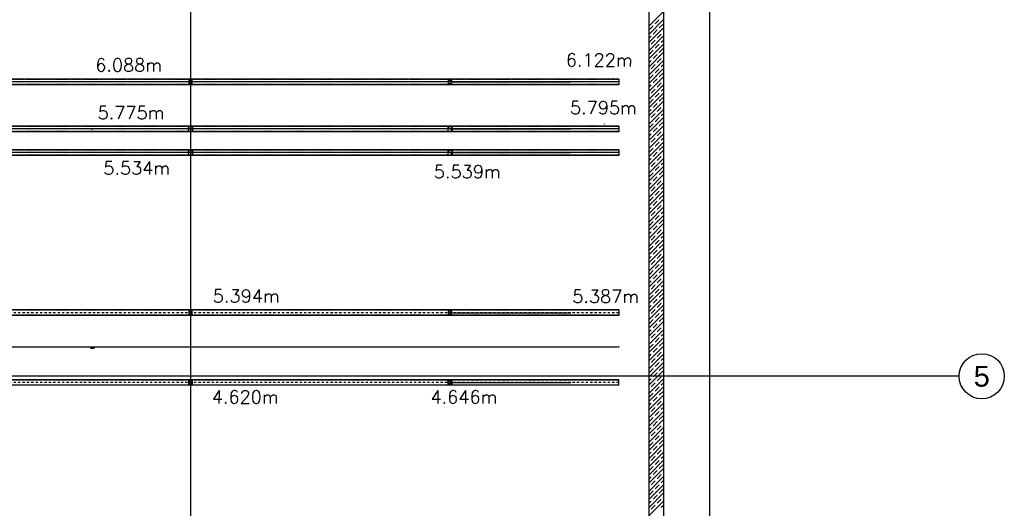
# Model space of a CAD drawing. Header units: millimetres. Extents: x -1999 to 66669, y -9261 to 66490.
# Tile 9 of 14: x 15038 to 32110, y 33712 to 42179. Entities that reach past the tile are written whole.
import ezdxf
from ezdxf.enums import TextEntityAlignment as Align

# ---------------------------------------------------------------- set-up
doc = ezdxf.new("R2010")
doc.units = ezdxf.units.MM
doc.header["$LTSCALE"] = 3
doc.header["$PDMODE"] = 3
doc.header["$PDSIZE"] = 1
for name, pattern in [('DASHDOT', [25.4, 12.7, -6.35, 0, -6.35]), ('DASHDOTX2', [50.8, 25.4, -12.7, 0, -12.7]), ('HIDDEN', [9.525, 6.35, -3.175])]:
    doc.linetypes.add(name, pattern=pattern)
for name, color, linetype in [('!!inwentaryzacja', 10, 'Continuous'), ('AR-----H0_HATCHES_RASTERIT', 8, 'Continuous'), ('ARF2000E0_LOAD_BEARING_KANTAVAT', 1, 'Continuous'), ('poziome 1', 7, 'Continuous'), ('slupki', 7, 'Continuous'), ('stezenia', 4, 'Continuous'), ('SZ-Axis', 255, 'DASHDOTX2'), ('SZ-Axis-text', 9, 'Continuous')]:
    doc.layers.add(name, color=color, linetype=linetype)
doc.styles.add('arial', font='arial.ttf')
doc.styles.add('GeodText', font='romans.shx', dxfattribs={"oblique": 14.323945})
doc.styles.add('R20', font='romans.shx', dxfattribs={"width": 0.85})

# ---------------------------------------------------------------- blocks, each defined once
blk = doc.blocks.new('GeodPkt')
at = {"color": 0, "linetype": 'Continuous', "lineweight": -2}
blk.add_point((0, 0), dxfattribs=at)
at = {"color": 0, "linetype": 'Continuous', "lineweight": -2, "style": 'GeodText', "oblique": 14.3239, "flags": 4}
blk.add_attdef('Nazwa', (1, 1), '', height=1.8, dxfattribs=at)
at = {"color": 0, "linetype": 'Continuous', "lineweight": -2, "style": 'GeodText', "oblique": 14.3239}
blk.add_attdef('H', (1, -1.8), '', height=1.8, dxfattribs=at)

msp = doc.modelspace()

# ---------------------------------------------------------------- linework, layer by layer
at = {"color": 250}
for p, q in [((25425, 41100, 0), (23315, 41100, 0)), ((22460, 40325, 0), (22540, 40245, 0)), ((22460, 39915, 0), (22540, 39835, 0))]:
    msp.add_line(p, q, dxfattribs=at)
at = {"layer": 'AR-----H0_HATCHES_RASTERIT'}
for p, q in [((25950, 42072, 0), (26200, 42322, 0)), ((25950, 41931, 0), (26200, 42181, 0)), ((26057, 42108, 0), (26127, 42179, 0)), ((25950, 42143, 0), (25951, 42144, 0)), ((25950, 41789, 0), (26200, 42039, 0)), ((25951, 42002, 0), (26021, 42073, 0)), ((26021, 41931, 0), (26092, 42002, 0)), ((26127, 42037, 0), (26198, 42108, 0)), ((25950, 41648, 0), (26200, 41898, 0)), ((25950, 41860, 0), (25986, 41896, 0)), ((26092, 41861, 0), (26163, 41931, 0)), ((26163, 41790, 0), (26200, 41827, 0)), ((26198, 41967, 0), (26200, 41969, 0)), ((25950, 41506, 0), (26200, 41756, 0)), ((25950, 41719, 0), (25951, 41719, 0)), ((25986, 41755, 0), (26057, 41825, 0)), ((26057, 41684, 0), (26127, 41755, 0)), ((26127, 41613, 0), (26198, 41684, 0)), ((25950, 41365, 0), (26200, 41615, 0)), ((25951, 41578, 0), (26021, 41649, 0)), ((26021, 41507, 0), (26092, 41578, 0)), ((26092, 41436, 0), (26163, 41507, 0)), ((26198, 41543, 0), (26200, 41544, 0)), ((25950, 41224, 0), (26200, 41474, 0)), ((25950, 41436, 0), (25986, 41472, 0)), ((25950, 41082, 0), (26200, 41332, 0)), ((25986, 41330, 0), (26057, 41401, 0)), ((26057, 41260, 0), (26127, 41330, 0)), ((26163, 41366, 0), (26200, 41403, 0)), ((25950, 41294, 0), (25951, 41295, 0)), ((25950, 40941, 0), (26200, 41191, 0)), ((25951, 41154, 0), (26021, 41224, 0)), ((26021, 41083, 0), (26092, 41154, 0)), ((26127, 41189, 0), (26198, 41260, 0)), ((25950, 40799, 0), (26200, 41049, 0)), ((25950, 41012, 0), (25986, 41048, 0)), ((25986, 40906, 0), (26057, 40977, 0)), ((26092, 41012, 0), (26163, 41083, 0)), ((26163, 40941, 0), (26200, 40979, 0)), ((26198, 41118, 0), (26200, 41120, 0)), ((25950, 40658, 0), (26200, 40908, 0)), ((25950, 40870, 0), (25951, 40871, 0)), ((26057, 40835, 0), (26127, 40906, 0)), ((26127, 40765, 0), (26198, 40835, 0)), ((25950, 40516, 0), (26200, 40766, 0)), ((25951, 40729, 0), (26021, 40800, 0)), ((26021, 40659, 0), (26092, 40729, 0)), ((26092, 40588, 0), (26163, 40659, 0)), ((26198, 40694, 0), (26200, 40696, 0)), ((25950, 40375, 0), (26200, 40625, 0)), ((25950, 40587, 0), (25986, 40623, 0)), ((25950, 40234, 0), (26200, 40484, 0)), ((25986, 40482, 0), (26057, 40553, 0)), ((26057, 40411, 0), (26127, 40482, 0)), ((26163, 40517, 0), (26200, 40554, 0)), ((25950, 40446, 0), (25951, 40447, 0)), ((25950, 40092, 0), (26200, 40342, 0)), ((25951, 40305, 0), (26021, 40376, 0)), ((26021, 40234, 0), (26092, 40305, 0)), ((26127, 40340, 0), (26198, 40411, 0)), ((25950, 39951, 0), (26200, 40201, 0)), ((25950, 40163, 0), (25986, 40199, 0)), ((25986, 40058, 0), (26057, 40128, 0)), ((26092, 40164, 0), (26163, 40234, 0)), ((26163, 40093, 0), (26200, 40130, 0)), ((26198, 40270, 0), (26200, 40272, 0)), ((25950, 39809, 0), (26200, 40059, 0)), ((25950, 40022, 0), (25951, 40022, 0)), ((25951, 39881, 0), (26021, 39952, 0)), ((26057, 39987, 0), (26127, 40058, 0)), ((26127, 39916, 0), (26198, 39987, 0)), ((25950, 39668, 0), (26200, 39918, 0)), ((26021, 39810, 0), (26092, 39881, 0)), ((26092, 39739, 0), (26163, 39810, 0)), ((26198, 39845, 0), (26200, 39847, 0)), ((25950, 39526, 0), (26200, 39776, 0)), ((25950, 39739, 0), (25986, 39775, 0)), ((25950, 39385, 0), (26200, 39635, 0)), ((25986, 39633, 0), (26057, 39704, 0)), ((26057, 39563, 0), (26127, 39633, 0)), ((26163, 39669, 0), (26200, 39706, 0)), ((25950, 39597, 0), (25951, 39598, 0)), ((25950, 39244, 0), (26200, 39494, 0)), ((25951, 39457, 0), (26021, 39527, 0)), ((26021, 39386, 0), (26092, 39457, 0)), ((26127, 39492, 0), (26198, 39563, 0)), ((25950, 39102, 0), (26200, 39352, 0)), ((25950, 39315, 0), (25986, 39350, 0)), ((25986, 39209, 0), (26057, 39280, 0)), ((26092, 39315, 0), (26163, 39386, 0)), ((26163, 39244, 0), (26200, 39282, 0)), ((26198, 39421, 0), (26200, 39423, 0)), ((25950, 38961, 0), (26200, 39211, 0)), ((25950, 39173, 0), (25951, 39174, 0)), ((25951, 39032, 0), (26021, 39103, 0)), ((26057, 39138, 0), (26127, 39209, 0)), ((26127, 39068, 0), (26198, 39138, 0)), ((25950, 38819, 0), (26200, 39069, 0)), ((25950, 38678, 0), (26200, 38928, 0)), ((25950, 38890, 0), (25986, 38926, 0)), ((26021, 38962, 0), (26092, 39032, 0)), ((26092, 38891, 0), (26163, 38962, 0)), ((26198, 38997, 0), (26200, 38999, 0)), ((25950, 38537, 0), (26200, 38787, 0)), ((25986, 38785, 0), (26057, 38856, 0)), ((26057, 38714, 0), (26127, 38785, 0)), ((26163, 38820, 0), (26200, 38857, 0)), ((25950, 38749, 0), (25951, 38749, 0)), ((25950, 38395, 0), (26200, 38645, 0)), ((25951, 38608, 0), (26021, 38679, 0)), ((26021, 38537, 0), (26092, 38608, 0)), ((26127, 38643, 0), (26198, 38714, 0)), ((25950, 38254, 0), (26200, 38504, 0)), ((25950, 38466, 0), (25986, 38502, 0)), ((25986, 38361, 0), (26057, 38431, 0)), ((26092, 38467, 0), (26163, 38537, 0)), ((26163, 38396, 0), (26200, 38433, 0)), ((26198, 38573, 0), (26200, 38575, 0)), ((25950, 38112, 0), (26200, 38362, 0)), ((25950, 38325, 0), (25951, 38325, 0)), ((25951, 38184, 0), (26021, 38254, 0)), ((26057, 38290, 0), (26127, 38361, 0)), ((26127, 38219, 0), (26198, 38290, 0)), ((25950, 37971, 0), (26200, 38221, 0)), ((25950, 37829, 0), (26200, 38079, 0)), ((25950, 38042, 0), (25986, 38078, 0)), ((26021, 38113, 0), (26092, 38184, 0)), ((26092, 38042, 0), (26163, 38113, 0)), ((26198, 38148, 0), (26200, 38150, 0)), ((25950, 37688, 0), (26200, 37938, 0)), ((25950, 37900, 0), (25951, 37901, 0)), ((25986, 37936, 0), (26057, 38007, 0)), ((26057, 37866, 0), (26127, 37936, 0)), ((26163, 37972, 0), (26200, 38009, 0)), ((25950, 37547, 0), (26200, 37797, 0)), ((25951, 37760, 0), (26021, 37830, 0)), ((26021, 37689, 0), (26092, 37760, 0)), ((26127, 37795, 0), (26198, 37866, 0)), ((25950, 37405, 0), (26200, 37655, 0)), ((25950, 37617, 0), (25986, 37653, 0)), ((25986, 37512, 0), (26057, 37583, 0)), ((26092, 37618, 0), (26163, 37689, 0)), ((26163, 37547, 0), (26200, 37585, 0)), ((26198, 37724, 0), (26200, 37726, 0)), ((25950, 37264, 0), (26200, 37514, 0)), ((25950, 37476, 0), (25951, 37477, 0)), ((25951, 37335, 0), (26021, 37406, 0)), ((26057, 37441, 0), (26127, 37512, 0)), ((26127, 37371, 0), (26198, 37441, 0)), ((25950, 37122, 0), (26200, 37372, 0)), ((25950, 36981, 0), (26200, 37231, 0)), ((25950, 37193, 0), (25986, 37229, 0)), ((26021, 37265, 0), (26092, 37335, 0)), ((26092, 37194, 0), (26163, 37265, 0)), ((26198, 37300, 0), (26200, 37302, 0)), ((25950, 36839, 0), (26200, 37089, 0)), ((25950, 37052, 0), (25951, 37052, 0)), ((25986, 37088, 0), (26057, 37158, 0)), ((26057, 37017, 0), (26127, 37088, 0)), ((26163, 37123, 0), (26200, 37160, 0)), ((25950, 36698, 0), (26200, 36948, 0)), ((25951, 36911, 0), (26021, 36982, 0)), ((26021, 36840, 0), (26092, 36911, 0)), ((26127, 36946, 0), (26198, 37017, 0)), ((26198, 36876, 0), (26200, 36878, 0)), ((25950, 36557, 0), (26200, 36807, 0)), ((25950, 36769, 0), (25986, 36805, 0)), ((25986, 36663, 0), (26057, 36734, 0)), ((26092, 36770, 0), (26163, 36840, 0)), ((26163, 36699, 0), (26200, 36736, 0)), ((25950, 36415, 0), (26200, 36665, 0)), ((25950, 36628, 0), (25951, 36628, 0)), ((25951, 36487, 0), (26021, 36557, 0)), ((26057, 36593, 0), (26127, 36663, 0)), ((26127, 36522, 0), (26198, 36593, 0)), ((25950, 36274, 0), (26200, 36524, 0)), ((25950, 36132, 0), (26200, 36382, 0)), ((25950, 36345, 0), (25986, 36381, 0)), ((26021, 36416, 0), (26092, 36487, 0)), ((26092, 36345, 0), (26163, 36416, 0)), ((26198, 36451, 0), (26200, 36453, 0)), ((25950, 35991, 0), (26200, 36241, 0)), ((25950, 36203, 0), (25951, 36204, 0)), ((25986, 36239, 0), (26057, 36310, 0)), ((26057, 36169, 0), (26127, 36239, 0)), ((26163, 36275, 0), (26200, 36312, 0)), ((25950, 35849, 0), (26200, 36099, 0)), ((25951, 36062, 0), (26021, 36133, 0)), ((26021, 35992, 0), (26092, 36062, 0)), ((26127, 36098, 0), (26198, 36169, 0)), ((26198, 36027, 0), (26200, 36029, 0)), ((25950, 35708, 0), (26200, 35958, 0)), ((25950, 35920, 0), (25986, 35956, 0)), ((25986, 35815, 0), (26057, 35886, 0)), ((26092, 35921, 0), (26163, 35992, 0)), ((26163, 35850, 0), (26200, 35888, 0)), ((25950, 35567, 0), (26200, 35817, 0)), ((25950, 35779, 0), (25951, 35780, 0)), ((25951, 35638, 0), (26021, 35709, 0)), ((26057, 35744, 0), (26127, 35815, 0)), ((26127, 35674, 0), (26198, 35744, 0)), ((25950, 35425, 0), (26200, 35675, 0)), ((25950, 35284, 0), (26200, 35534, 0)), ((25950, 35496, 0), (25986, 35532, 0)), ((26021, 35567, 0), (26092, 35638, 0)), ((26092, 35497, 0), (26163, 35567, 0)), ((26198, 35603, 0), (26200, 35605, 0)), ((25950, 35142, 0), (26200, 35392, 0)), ((25950, 35355, 0), (25951, 35355, 0)), ((25986, 35391, 0), (26057, 35461, 0)), ((26057, 35320, 0), (26127, 35391, 0)), ((26163, 35426, 0), (26200, 35463, 0)), ((25950, 35001, 0), (26200, 35251, 0)), ((25951, 35214, 0), (26021, 35285, 0)), ((26021, 35143, 0), (26092, 35214, 0)), ((26127, 35249, 0), (26198, 35320, 0)), ((26198, 35179, 0), (26200, 35180, 0)), ((25950, 34860, 0), (26200, 35110, 0)), ((25950, 35072, 0), (25986, 35108, 0)), ((25986, 34966, 0), (26057, 35037, 0)), ((26092, 35072, 0), (26163, 35143, 0)), ((26163, 35002, 0), (26200, 35039, 0)), ((25950, 34718, 0), (26200, 34968, 0)), ((25950, 34930, 0), (25951, 34931, 0)), ((25951, 34790, 0), (26021, 34860, 0)), ((26057, 34896, 0), (26127, 34966, 0)), ((26127, 34825, 0), (26198, 34896, 0)), ((25950, 34577, 0), (26200, 34827, 0)), ((25950, 34435, 0), (26200, 34685, 0)), ((25950, 34648, 0), (25986, 34684, 0)), ((26021, 34719, 0), (26092, 34790, 0)), ((26092, 34648, 0), (26163, 34719, 0)), ((26198, 34754, 0), (26200, 34756, 0)), ((25950, 34294, 0), (26200, 34544, 0)), ((25950, 34506, 0), (25951, 34507, 0)), ((25986, 34542, 0), (26057, 34613, 0)), ((26057, 34471, 0), (26127, 34542, 0)), ((26163, 34578, 0), (26200, 34615, 0)), ((25950, 34152, 0), (26200, 34402, 0)), ((25951, 34365, 0), (26021, 34436, 0)), ((26021, 34295, 0), (26092, 34365, 0)), ((26127, 34401, 0), (26198, 34471, 0)), ((26198, 34330, 0), (26200, 34332, 0)), ((25950, 34011, 0), (26200, 34261, 0)), ((25950, 34223, 0), (25986, 34259, 0)), ((25986, 34118, 0), (26057, 34189, 0)), ((26092, 34224, 0), (26163, 34295, 0)), ((26163, 34153, 0), (26200, 34191, 0)), ((25950, 33870, 0), (26200, 34120, 0)), ((25950, 34082, 0), (25951, 34083, 0)), ((25950, 33728, 0), (26200, 33978, 0)), ((25951, 33941, 0), (26021, 34012, 0)), ((26057, 34047, 0), (26127, 34118, 0)), ((26127, 33976, 0), (26198, 34047, 0)), ((25950, 33587, 0), (26200, 33837, 0)), ((25950, 33799, 0), (25986, 33835, 0)), ((26021, 33870, 0), (26092, 33941, 0)), ((26092, 33800, 0), (26163, 33870, 0)), ((26198, 33906, 0), (26200, 33908, 0)), ((25986, 33694, 0), (26057, 33764, 0)), ((26163, 33729, 0), (26200, 33766, 0))]:
    msp.add_line(p, q, dxfattribs=at)
at = {"layer": 'ARF2000E0_LOAD_BEARING_KANTAVAT', "color": 250}
for p, q in [((26200, 59370), (26200, 29740, 0)), ((25950, 29990, 0), (25950, 59120, 0))]:
    msp.add_line(p, q, dxfattribs=at)
at = {"layer": 'poziome 1', "color": 250}
for p, q in [((25425, 41150, 0), (7175, 41150, 0)), ((25425, 41100, 0), (7175, 41100, 0)), ((25425, 41050, 0), (7175, 41050, 0)), ((25425, 40335, 0), (7175, 40335, 0)), ((25425, 40285, 0), (7175, 40285, 0)), ((25425, 40235, 0), (7175, 40235, 0)), ((25425, 39925, 0), (7175, 39925, 0)), ((25425, 39875, 0), (7175, 39875, 0)), ((25425, 39825, 0), (7175, 39825, 0)), ((25425, 37150, 0), (7175, 37150, 0)), ((25425, 37050, 0), (7175, 37050, 0))]:
    msp.add_line(p, q, dxfattribs=at)
at = {"layer": 'poziome 1', "color": 250, "linetype": 'HIDDEN'}
for p, q in [((25425, 41143, 0), (7175, 41143, 0)), ((25425, 41057, 0), (7175, 41057, 0)), ((25425, 40328, 0), (7175, 40328, 0)), ((25425, 40242, 0), (7175, 40242, 0)), ((25425, 39918, 0), (7175, 39918, 0)), ((25425, 39832, 0), (7175, 39832, 0)), ((25425, 37143, 0), (7175, 37143, 0)), ((25425, 37057, 0), (7175, 37057, 0))]:
    msp.add_line(p, q, dxfattribs=at)
at = {"layer": 'slupki', "color": 250}
for p, q in [((18030, 41130, 0), (17970, 41130, 0)), ((17970, 41130, 0), (17970, 41070, 0)), ((17970, 41070, 0), (18030, 41070, 0)), ((18026, 41126, 0), (17974, 41126, 0)), ((17974, 41126, 0), (17974, 41074, 0)), ((17974, 41074, 0), (18026, 41074, 0)), ((18026, 41074, 0), (18026, 41126, 0)), ((18030, 41070, 0), (18030, 41130, 0)), ((22530, 41130, 0), (22470, 41130, 0)), ((22470, 41130, 0), (22470, 41070, 0)), ((22470, 41070, 0), (22530, 41070, 0)), ((22526, 41126, 0), (22474, 41126, 0)), ((22474, 41126, 0), (22474, 41074, 0)), ((22474, 41074, 0), (22526, 41074, 0)), ((22526, 41074, 0), (22526, 41126, 0)), ((22530, 41070, 0), (22530, 41130, 0)), ((18040, 40325, 0), (17960, 40325, 0)), ((17960, 40325, 0), (17960, 40245, 0)), ((18036, 40321, 0), (17964, 40321, 0)), ((17964, 40321, 0), (17964, 40249, 0)), ((18036, 40249, 0), (18036, 40321, 0)), ((18040, 40245, 0), (18040, 40325, 0)), ((22540, 40325, 0), (22460, 40325, 0)), ((22460, 40325, 0), (22460, 40245, 0)), ((22536, 40321, 0), (22464, 40321, 0)), ((22464, 40321, 0), (22464, 40249, 0)), ((22536, 40249, 0), (22536, 40321, 0)), ((22540, 40245, 0), (22540, 40325, 0)), ((17960, 40245, 0), (18040, 40245, 0)), ((17964, 40249, 0), (18036, 40249, 0)), ((22460, 40245, 0), (22540, 40245, 0)), ((22464, 40249, 0), (22536, 40249, 0)), ((18040, 39915, 0), (17960, 39915, 0)), ((17960, 39915, 0), (17960, 39835, 0)), ((17960, 39835, 0), (18040, 39835, 0)), ((18036, 39911, 0), (17964, 39911, 0)), ((17964, 39911, 0), (17964, 39839, 0)), ((17964, 39839, 0), (18036, 39839, 0)), ((18036, 39839, 0), (18036, 39911, 0)), ((18040, 39835, 0), (18040, 39915, 0)), ((22540, 39915, 0), (22460, 39915, 0)), ((22460, 39915, 0), (22460, 39835, 0)), ((22460, 39835, 0), (22540, 39835, 0)), ((22536, 39911, 0), (22464, 39911, 0)), ((22464, 39911, 0), (22464, 39839, 0)), ((22464, 39839, 0), (22536, 39839, 0)), ((22536, 39839, 0), (22536, 39911, 0)), ((22540, 39835, 0), (22540, 39915, 0)), ((18030, 37130, 0), (17970, 37130, 0)), ((17970, 37130, 0), (17970, 37070, 0)), ((17970, 37070, 0), (18030, 37070, 0)), ((18026, 37126, 0), (17974, 37126, 0)), ((17974, 37126, 0), (17974, 37074, 0)), ((17974, 37074, 0), (18026, 37074, 0)), ((18026, 37074, 0), (18026, 37126, 0)), ((18030, 37070, 0), (18030, 37130, 0)), ((22530, 37130, 0), (22470, 37130, 0)), ((22470, 37130, 0), (22470, 37070, 0)), ((22470, 37070, 0), (22530, 37070, 0)), ((22526, 37126, 0), (22474, 37126, 0)), ((22474, 37126, 0), (22474, 37074, 0)), ((22474, 37074, 0), (22526, 37074, 0)), ((22526, 37074, 0), (22526, 37126, 0)), ((22530, 37070, 0), (22530, 37130, 0)), ((17970, 35864), (17970, 35924)), ((17970, 35924), (18030, 35924)), ((18030, 35864), (17970, 35864)), ((17974, 35868), (17974, 35920)), ((17974, 35920), (18026, 35920)), ((18026, 35868), (17974, 35868)), ((18026, 35920), (18026, 35868)), ((18030, 35924), (18030, 35864)), ((22470, 35864), (22470, 35924)), ((22470, 35924), (22530, 35924)), ((22530, 35864), (22470, 35864)), ((22474, 35868), (22474, 35920)), ((22474, 35920), (22526, 35920)), ((22526, 35868), (22474, 35868)), ((22526, 35920), (22526, 35868)), ((22530, 35924), (22530, 35864))]:
    msp.add_line(p, q, dxfattribs=at)
at = {"layer": 'slupki', "color": 250, "linetype": 'DASHDOT'}
for p, q in [((25425, 37100, 0), (7175, 37100, 0)), ((25425, 35894, 0), (7175, 35894, 0))]:
    msp.add_line(p, q, dxfattribs=at)
at = {"layer": 'slupki', "color": 250, "linetype": 'HIDDEN'}
for p, q in [((25425, 35935, 0), (7175, 35935, 0)), ((7175, 35853, 0), (25425, 35853, 0))]:
    msp.add_line(p, q, dxfattribs=at)
at = {"layer": 'stezenia', "color": 250}
for p, q in [((25425, 41150, 0), (25425, 41050, 0)), ((22550, 41100, 0), (24594, 41100, 0)), ((25425, 40335, 0), (25425, 40235, 0)), ((22550, 40285, 0), (24594, 40285, 0)), ((22550, 39875, 0), (24594, 39875, 0)), ((25425, 39925, 0), (25425, 39825, 0)), ((22550, 37100, 0), (24594, 37100, 0)), ((25425, 37150, 0), (25425, 37050, 0)), ((7195, 36509), (25405, 36509)), ((25425, 36497), (25425, 36519)), ((25425, 35938, 0), (7175, 35938, 0)), ((22550, 35894), (24594, 35894)), ((25425, 35850, 0), (25425, 35938, 0)), ((7175, 35850, 0), (25425, 35850, 0))]:
    msp.add_line(p, q, dxfattribs=at)
msp.add_solid([(25405, 36506), (25405, 36513), (25425, 36509)], dxfattribs=at)
at = {"layer": 'SZ-Axis', "color": 250, "linetype": 'Continuous', "ltscale": 0.05}
for p, q in [((18000, 65708), (18000, 25754)), ((27000, 65708), (27000, 25754)), ((31328, 36000), (3971, 36000))]:
    msp.add_line(p, q, dxfattribs=at)
at = {"layer": 'SZ-Axis-text', "color": 250, "linetype": 'Continuous', "lineweight": -3}
msp.add_circle((31719, 36000), 391, dxfattribs=at)

# ---------------------------------------------------------------- block references
at = {"layer": '!!inwentaryzacja'}
ref = msp.add_blockref('GeodPkt', (16271, 41127, 0), dxfattribs=dict(at, xscale=125, yscale=125, zscale=125))
ref.add_attrib('Nazwa', '6.088m', (16348, 41281, 0), dxfattribs={"layer": '0', "color": 0, "linetype": 'Continuous', "lineweight": -2, "height": 225, "style": 'GeodText', "oblique": 0.1219})
ref = msp.add_blockref('GeodPkt', (25335, 41179, 0), dxfattribs=dict(at, xscale=125, yscale=125, zscale=125))
ref.add_attrib('Nazwa', '6.122m', (24507, 41369, 0), dxfattribs={"layer": '0', "color": 0, "linetype": 'Continuous', "lineweight": -2, "height": 225, "style": 'GeodText', "oblique": 0.1219})
ref = msp.add_blockref('GeodPkt', (16292, 40279, 0), dxfattribs=dict(at, xscale=125, yscale=125, zscale=125))
ref.add_attrib('Nazwa', '5.775m', (16389, 40455, 0), dxfattribs={"layer": '0', "color": 0, "linetype": 'Continuous', "lineweight": -2, "height": 225, "style": 'GeodText', "oblique": 0.1219})
ref = msp.add_blockref('GeodPkt', (25179, 40372, 0), dxfattribs=dict(at, xscale=125, yscale=125, zscale=125))
ref.add_attrib('Nazwa', '5.795m', (24579, 40543, 0), dxfattribs={"layer": '0', "color": 0, "linetype": 'Continuous', "lineweight": -2, "height": 225, "style": 'GeodText', "oblique": 0.1219})
ref = msp.add_blockref('GeodPkt', (16420, 39844, 0), dxfattribs=dict(at, xscale=125, yscale=125, zscale=125))
ref.add_attrib('Nazwa', '5.534m', (16488, 39495, 0), dxfattribs={"layer": '0', "color": 0, "linetype": 'Continuous', "lineweight": -2, "height": 225, "style": 'GeodText', "oblique": 0.1219})
ref = msp.add_blockref('GeodPkt', (23402, 39855, 0), dxfattribs=dict(at, xscale=125, yscale=125, zscale=125))
ref.add_attrib('Nazwa', '5.539m', (22219, 39431, 0), dxfattribs={"layer": '0', "color": 0, "linetype": 'Continuous', "lineweight": -2, "height": 225, "style": 'GeodText', "oblique": 0.1219})
ref = msp.add_blockref('GeodPkt', (18253, 37103, 0), dxfattribs=dict(at, xscale=125, yscale=125, zscale=125))
ref.add_attrib('Nazwa', '5.394m', (18387, 37278, 0), dxfattribs={"layer": '0', "color": 0, "linetype": 'Continuous', "lineweight": -2, "height": 225, "style": 'GeodText', "oblique": 0.1219})
ref = msp.add_blockref('GeodPkt', (25399, 37093, 0), dxfattribs=dict(at, xscale=125, yscale=125, zscale=125))
ref.add_attrib('Nazwa', '5.387m', (24619, 37272, 0), dxfattribs={"layer": '0', "color": 0, "linetype": 'Continuous', "lineweight": -2, "height": 225, "style": 'GeodText', "oblique": 0.1219})
ref = msp.add_blockref('GeodPkt', (18230, 35894, 0), dxfattribs=dict(at, xscale=125, yscale=125, zscale=125))
ref.add_attrib('Nazwa', '4.620m', (18368, 35528, 0), dxfattribs={"layer": '0', "color": 0, "linetype": 'Continuous', "lineweight": -2, "height": 225, "style": 'GeodText', "oblique": 0.1219})
ref = msp.add_blockref('GeodPkt', (23452, 35894, 0), dxfattribs=dict(at, xscale=125, yscale=125, zscale=125))
ref.add_attrib('Nazwa', '4.646m', (22161, 35528, 0), dxfattribs={"layer": '0', "color": 0, "linetype": 'Continuous', "lineweight": -2, "height": 225, "style": 'GeodText', "oblique": 0.1219})

# ---------------------------------------------------------------- texts
at = {"layer": 'stezenia', "color": 250, "style": 'R20', "width": 0.85}
msp.add_text('18250', height=20, rotation=180, dxfattribs=at).set_placement((16342, 36503))
at = {"layer": 'SZ-Axis-text', "color": 250, "linetype": 'Continuous', "lineweight": -3, "style": 'arial'}
msp.add_text('5', height=360, dxfattribs=at).set_placement((31719, 36000), align=Align.MIDDLE_CENTER)

doc.saveas('drawing.dxf')
